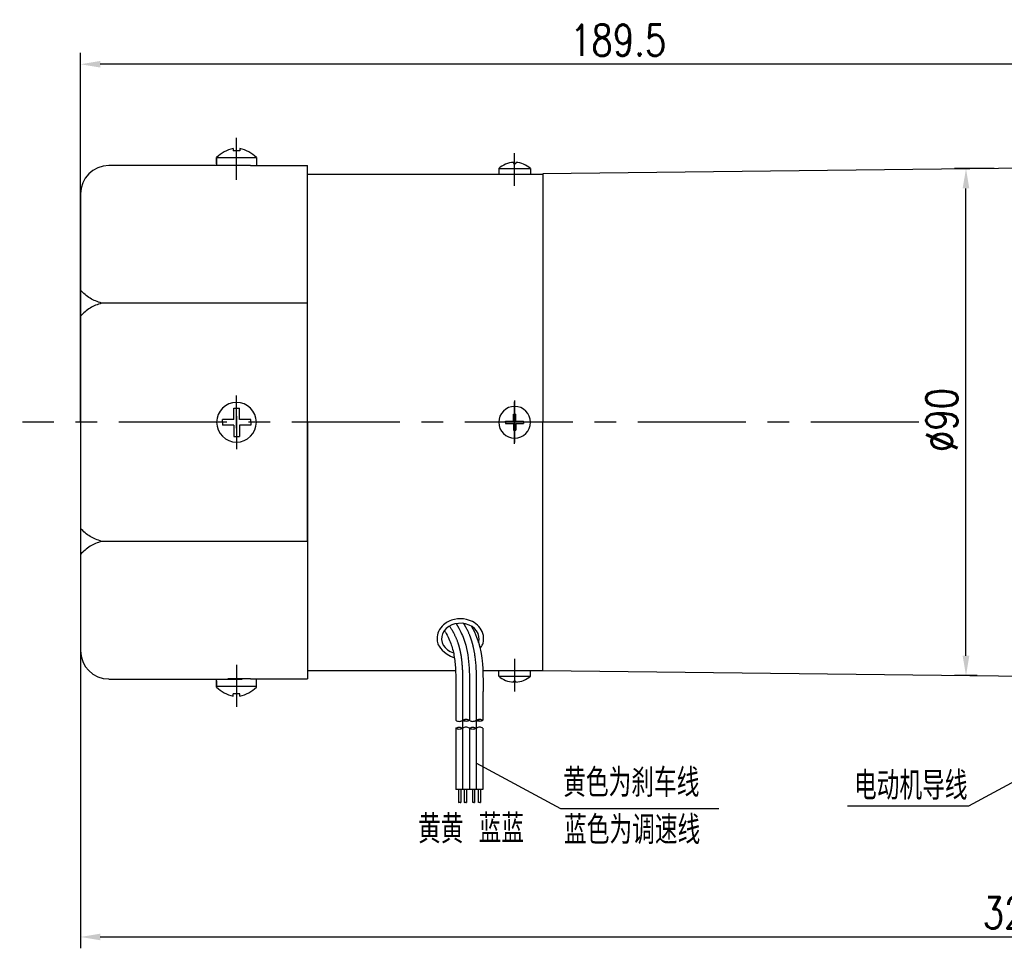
# Model space of a CAD drawing. Header units: inches. Extents: x 837 to 6223, y -2862 to 3098.
# Tile 63 of 139: x 5453 to 5626, y -1472 to -1308. Entities that reach past the tile are written whole.
import ezdxf

# ---------------------------------------------------------------- set-up
doc = ezdxf.new("R2010")
doc.units = ezdxf.units.IN
doc.header["$LTSCALE"] = 10
doc.header["$MEASUREMENT"] = 0
doc.linetypes.add('CENTER', pattern=[10.16, 6.35, -1.27, 1.27, -1.27])
for name, color, linetype in [('1轮廓实线层', 7, 'Continuous'), ('2细线层', 4, 'Continuous'), ('3中心线层', 1, 'CENTER'), ('5剖面线层', 2, 'Continuous'), ('6文字层', 3, 'Continuous'), ('7标注层', 4, 'Continuous')]:
    doc.layers.add(name, color=color, linetype=linetype)
doc.styles.add('PC_TEXTSTYLE', font='isocp.shx', dxfattribs={"width": 0.8, "bigfont": 'HZFS.SHX'})
doc.styles.add('TH_GBDIM', font='romans.shx', dxfattribs={"width": 0.8, "bigfont": 'gbcbig.shx'})
doc.dimstyles.new('TH_GBDIM', dxfattribs={"dimtxt": 3.5, "dimasz": 2.5, "dimexe": 2, "dimexo": 0, "dimgap": 1, "dimtad": 1, "dimdec": 4, "dimdsep": 46, "dimtxsty": 'TH_GBDIM', "dimcen": 0.09, "dimclrd": 4, "dimclre": 4, "dimclrt": 3, "dimadec": 0, "dimazin": 0, "dimtfac": 1, "dimtdec": 4, "dimtmove": 0, "dimatfit": 3, "dimfxl": 1, "dimtzin": 0, "dimarcsym": 0})
pattern_1 = [(45, (5344.7435, -1631.0463), (1.796051, -1.796051), [])]
pattern_2 = [(45, (5342.3435, -1631.0463), (1.796051, -1.796051), [])]

# ---------------------------------------------------------------- blocks, each defined once
blk = doc.blocks.new('*D338')
at = {"layer": '7标注层', "color": 4, "lineweight": -2, "transparency": 16777216}
for p, q in [((5463.24, -1346.56), (5463.24, -1471.87)), ((5791.24, -1355.83), (5791.24, -1471.87)), ((5466.74, -1469.87), (5787.74, -1469.87))]:
    blk.add_line(p, q, dxfattribs=at)
at = {"layer": '7标注层', "color": 4, "transparency": 16777216}
for points in [[(5466.74, -1469.29), (5466.74, -1470.46), (5463.24, -1469.87)], [(5787.74, -1469.29), (5787.74, -1470.46), (5791.24, -1469.87)]]:
    blk.add_solid(points, dxfattribs=at)
at = {"layer": 'Defpoints', "color": 0, "transparency": 16777216}
for p in [(5463.24, -1346.56), (5791.24, -1355.83), (5791.24, -1469.87)]:
    blk.add_point(p, dxfattribs=at)
at = {"layer": '7标注层', "color": 3, "transparency": 16777216, "insert": (5627.88, -1465.62), "char_height": 5.5, "attachment_point": 5, "style": 'TH_GBDIM'}
blk.add_mtext('328', dxfattribs=at)
blk = doc.blocks.new('*D330')
at = {"layer": '7标注层', "color": 4, "lineweight": -2, "transparency": 16777216}
for p, q in [((5624.24, -1334.4), (5617.28, -1334.4)), ((5619.28, -1420.3), (5619.28, -1337.9)), ((5621.24, -1423.8), (5617.28, -1423.8))]:
    blk.add_line(p, q, dxfattribs=at)
at = {"layer": '7标注层', "color": 4, "transparency": 16777216}
for points in [[(5618.69, -1337.9), (5619.86, -1337.9), (5619.28, -1334.4)], [(5618.69, -1420.3), (5619.86, -1420.3), (5619.28, -1423.8)]]:
    blk.add_solid(points, dxfattribs=at)
at = {"layer": 'Defpoints', "color": 0, "transparency": 16777216}
for p in [(5619.28, -1334.4), (5624.24, -1334.4), (5621.24, -1423.8)]:
    blk.add_point(p, dxfattribs=at)
at = {"layer": '7标注层', "color": 3, "transparency": 16777216, "insert": (5615.03, -1378.72), "char_height": 5.5, "attachment_point": 5, "rotation": 90, "style": 'TH_GBDIM'}
blk.add_mtext('%%C90', dxfattribs=at)
blk = doc.blocks.new('*D331')
at = {"layer": '7标注层', "color": 4, "lineweight": -2, "transparency": 16777216}
for p, q in [((5463.24, -1379.13), (5463.24, -1314)), ((5652.74, -1416.13), (5652.74, -1314)), ((5649.24, -1316), (5466.74, -1316))]:
    blk.add_line(p, q, dxfattribs=at)
at = {"layer": '7标注层', "color": 4, "transparency": 16777216}
for points in [[(5466.74, -1315.41), (5466.74, -1316.58), (5463.24, -1316)], [(5649.24, -1315.41), (5649.24, -1316.58), (5652.74, -1316)]]:
    blk.add_solid(points, dxfattribs=at)
at = {"layer": 'Defpoints', "color": 0, "transparency": 16777216}
for p in [(5463.24, -1316), (5463.24, -1379.13), (5652.74, -1416.13)]:
    blk.add_point(p, dxfattribs=at)
at = {"layer": '7标注层', "color": 3, "transparency": 16777216, "insert": (5557.99, -1311.75), "char_height": 5.5, "attachment_point": 5, "style": 'TH_GBDIM'}
blk.add_mtext('189.5', dxfattribs=at)

msp = doc.modelspace()

# ---------------------------------------------------------------- hatches: boundary and pattern name
at = {"layer": '5剖面线层'}
h = msp.add_hatch(dxfattribs=at)
h.set_pattern_fill('ANSI31', color=256, scale=0.8, angle=90, style=0)
h.set_pattern_definition(pattern_2)
edge = h.paths.add_edge_path()
edge.add_spline(control_points=[(5530.57075, -1433.0688), (5530.37075, -1433.1688), (5529.97075, -1433.3688), (5529.57075, -1433.1688), (5529.37075, -1433.0688)], knot_values=[0, 0, 0, 0, 0.632455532, 1.264911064, 1.264911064, 1.264911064, 1.264911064], degree=3, periodic=0)
edge.add_spline(control_points=[(5529.37075, -1433.0688), (5529.57075, -1432.9688), (5529.97075, -1432.7688), (5530.37075, -1432.9688), (5530.57075, -1433.0688)], knot_values=[0, 0, 0, 0, 0.632455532, 1.264911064, 1.264911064, 1.264911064, 1.264911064], degree=3, periodic=0)
h = msp.add_hatch(dxfattribs=at)
h.set_pattern_fill('ANSI31', color=256, scale=0.8, angle=90, style=0)
h.set_pattern_definition(pattern_2)
edge = h.paths.add_edge_path()
edge.add_spline(control_points=[(5530.57075, -1431.6688), (5530.77075, -1431.5688), (5531.17075, -1431.3688), (5531.57075, -1431.5688), (5531.77075, -1431.6688)], knot_values=[0, 0, 0, 0, 0.632455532, 1.264911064, 1.264911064, 1.264911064, 1.264911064], degree=3, periodic=0)
edge.add_spline(control_points=[(5531.77075, -1431.6688), (5531.57075, -1431.7688), (5531.17075, -1431.9688), (5530.77075, -1431.7688), (5530.57075, -1431.6688)], knot_values=[0, 0, 0, 0, 0.632455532, 1.264911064, 1.264911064, 1.264911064, 1.264911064], degree=3, periodic=0)
h = msp.add_hatch(dxfattribs=at)
h.set_pattern_fill('ANSI31', color=256, scale=0.8, angle=90, style=0)
h.set_pattern_definition(pattern_1)
edge = h.paths.add_edge_path()
edge.add_spline(control_points=[(5532.97075, -1433.0688), (5532.77075, -1433.1688), (5532.37075, -1433.3688), (5531.97075, -1433.1688), (5531.77075, -1433.0688)], knot_values=[0, 0, 0, 0, 0.632455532, 1.264911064, 1.264911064, 1.264911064, 1.264911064], degree=3, periodic=0)
edge.add_spline(control_points=[(5531.77075, -1433.0688), (5531.97075, -1432.9688), (5532.37075, -1432.7688), (5532.77075, -1432.9688), (5532.97075, -1433.0688)], knot_values=[0, 0, 0, 0, 0.632455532, 1.264911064, 1.264911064, 1.264911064, 1.264911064], degree=3, periodic=0)
h = msp.add_hatch(dxfattribs=at)
h.set_pattern_fill('ANSI31', color=256, scale=0.8, angle=90, style=0)
h.set_pattern_definition(pattern_1)
edge = h.paths.add_edge_path()
edge.add_spline(control_points=[(5532.97075, -1431.6688), (5533.17075, -1431.5688), (5533.57075, -1431.3688), (5533.97075, -1431.5688), (5534.17075, -1431.6688)], knot_values=[0, 0, 0, 0, 0.632455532, 1.264911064, 1.264911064, 1.264911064, 1.264911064], degree=3, periodic=0)
edge.add_spline(control_points=[(5534.17075, -1431.6688), (5533.97075, -1431.7688), (5533.57075, -1431.9688), (5533.17075, -1431.7688), (5532.97075, -1431.6688)], knot_values=[0, 0, 0, 0, 0.632455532, 1.264911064, 1.264911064, 1.264911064, 1.264911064], degree=3, periodic=0)

# ---------------------------------------------------------------- linework, layer by layer
for p, q in [((5487.24077, -1332.42763), (5487.24077, -1333.86297)), ((5487.24078, -1333.56022), (5487.24078, -1332.42763)), ((5490.14077, -1330.83478), (5490.14077, -1331.26297)), ((5491.34077, -1331.26297), (5490.14077, -1331.26297)), ((5491.34077, -1330.83478), (5491.34077, -1331.26297)), ((5494.24077, -1332.42763), (5494.24077, -1333.86297)), ((5494.24077, -1332.52203), (5487.24077, -1332.52203)), ((5539.54077, -1333.30744), (5539.54077, -1333.46908)), ((5539.54077, -1333.46908), (5539.94077, -1333.46908)), ((5539.94077, -1333.30744), (5539.94077, -1333.46908)), ((5644.74077, -1334.12135), (5544.74077, -1335.32135)), ((5503.24077, -1335.37135), (5544.74077, -1335.37135)), ((5510.74077, -1335.37135), (5518.65274, -1335.37135)), ((5536.94077, -1334.37135), (5536.94077, -1335.37135)), ((5536.94077, -1334.37135), (5542.54077, -1334.37135)), ((5542.54077, -1334.37135), (5542.54077, -1335.37135)), ((5544.74077, -1335.32135), (5544.74077, -1335.37135)), ((5544.74077, -1335.37135), (5544.74077, -1379.12135)), ((5538.16294, -1378.92135), (5539.54077, -1378.92135)), ((5538.16294, -1379.12135), (5538.16294, -1378.92135)), ((5538.16294, -1379.12135), (5538.16294, -1379.32135)), ((5539.54077, -1378.92135), (5539.54077, -1377.72135)), ((5539.54077, -1377.72135), (5539.94077, -1377.72135)), ((5539.94077, -1378.92135), (5539.94077, -1377.72135)), ((5539.94077, -1378.92135), (5541.3186, -1378.92135)), ((5541.3186, -1379.12135), (5541.3186, -1378.92135)), ((5541.3186, -1379.12135), (5541.3186, -1379.32135)), ((5544.74077, -1422.87135), (5544.74077, -1379.12135)), ((5538.16294, -1379.32135), (5539.54077, -1379.32135)), ((5539.54077, -1379.32135), (5539.54077, -1380.52135)), ((5539.54077, -1380.52135), (5539.94077, -1380.52135)), ((5539.94077, -1379.32135), (5541.3186, -1379.32135)), ((5539.94077, -1379.32135), (5539.94077, -1380.52135)), ((5487.24077, -1425.81508), (5487.24077, -1424.37973)), ((5494.24077, -1425.81508), (5494.24077, -1424.37973)), ((5503.24077, -1422.87135), (5529.33385, -1422.87135)), ((5510.74077, -1422.87135), (5518.65274, -1422.87135)), ((5534.13932, -1422.87135), (5544.74077, -1422.87135)), ((5534.13932, -1422.87135), (5536.94077, -1422.87135)), ((5536.94077, -1423.87135), (5536.94077, -1422.87135)), ((5536.94077, -1423.87135), (5542.54077, -1423.87135)), ((5542.54077, -1423.87135), (5542.54077, -1422.87135)), ((5544.74077, -1422.92135), (5544.74077, -1422.87135)), ((5633.3877, -1423.98512), (5544.74077, -1422.92135)), ((5494.24077, -1425.72067), (5487.24077, -1425.72067)), ((5487.24078, -1424.68249), (5487.24078, -1425.81508)), ((5539.54077, -1424.93527), (5539.54077, -1424.77363)), ((5539.54077, -1424.77363), (5539.94077, -1424.77363)), ((5539.94077, -1424.93527), (5539.94077, -1424.77363)), ((5491.34077, -1426.97973), (5490.14077, -1426.97973)), ((5490.14077, -1427.40793), (5490.14077, -1426.97973)), ((5491.34077, -1427.40793), (5491.34077, -1426.97973))]:
    msp.add_line(p, q)
at = {"color": 4}
for p, q in [((5619.70311, -1446.78725), (5598.41858, -1446.78725)), ((5547.85017, -1447.19584), (5575.72421, -1447.19584))]:
    msp.add_line(p, q, dxfattribs=at)
for centre, radius, start, end in [((5491.70067, -1337.11112), 6.46728, 103.957243, 133.5991462), ((5489.78088, -1337.11112), 6.46728, 46.4008538, 76.042757), ((5539.74077, -1337.5051), 4.20243, 92.7278248, 131.7807179), ((5539.74077, -1337.5051), 4.20243, 48.2192821, 87.2721752), ((5539.74077, -1379.12135), 2.8, 0, 180), ((5539.74077, -1379.12135), 2.8, 180, 0), ((5539.74077, -1420.7376), 4.20243, 228.2192821, 267.2721752), ((5539.74077, -1420.7376), 4.20243, 272.7278248, 311.7807179), ((5491.70067, -1421.13159), 6.46728, 226.4008538, 256.042757), ((5489.78088, -1421.13159), 6.46728, 283.957243, 313.5991462)]:
    msp.add_arc(centre, radius, start, end)
msp.add_ellipse((5530.18105, -1417.27465), major_axis=(3.30632, 0), ratio=0.821066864, start_param=-0.242446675, end_param=4.339955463)
msp.add_open_spline([(5533.65645, -1418.9543), (5534.03715, -1418.50612), (5534.12146, -1418.29223), (5534.30238, -1417.62311), (5534.31989, -1417.14858), (5534.14232, -1416.23716), (5533.94837, -1415.80181), (5533.39666, -1415.03868), (5533.03989, -1414.71035), (5532.2235, -1414.19225), (5531.76388, -1414.00205), (5530.57949, -1413.72143), (5529.82981, -1413.71785), (5528.42047, -1414.03704), (5527.7608, -1414.3602), (5526.85869, -1415.15281), (5526.55169, -1415.55721), (5526.17021, -1416.40562), (5526.07473, -1416.83976), (5526.07473, -1417.27465), (5526.07473, -1417.57965), (5526.12127, -1417.8845), (5526.32515, -1418.54554), (5527.15211, -1419.90549), (5529.13255, -1420.68471)], degree=3, knots=[2.737905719, 2.737905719, 2.737905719, 2.737905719, 2.923131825, 2.923131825, 3.300211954, 3.300211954, 3.677292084, 3.677292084, 4.054372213, 4.054372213, 4.431452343, 4.431452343, 4.981541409, 4.981541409, 5.531630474, 5.531630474, 5.929523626, 5.929523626, 6.283185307, 6.283185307, 6.283185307, 6.53120978, 6.53120978, 6.843963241, 6.843963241, 6.843963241, 6.843963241])
at = {"layer": '1轮廓实线层'}
for p, q in [((5468.24077, -1333.80297), (5491.72783, -1333.80297)), ((5493.22783, -1333.86297), (5489.22783, -1333.86297)), ((5493.22783, -1333.86297), (5503.24077, -1333.86297)), ((5503.24077, -1379.12135), (5503.24077, -1333.86297)), ((5463.24077, -1338.87973), (5463.24077, -1419.37973)), ((5503.24077, -1358.12046), (5466.96457, -1358.12046)), ((5490.24077, -1378.62135), (5490.24077, -1376.62135)), ((5490.24077, -1376.62135), (5491.24077, -1376.62135)), ((5491.24077, -1378.62135), (5491.24077, -1376.62135)), ((5490.24077, -1378.62135), (5488.24077, -1378.62135)), ((5488.24077, -1379.12135), (5488.24077, -1378.62135)), ((5488.24077, -1379.12135), (5488.24077, -1379.62135)), ((5493.24077, -1378.62135), (5491.24077, -1378.62135)), ((5493.24077, -1379.12135), (5493.24077, -1378.62135)), ((5493.24077, -1379.12135), (5493.24077, -1379.62135)), ((5503.24077, -1379.12135), (5503.24077, -1424.37973)), ((5503.24077, -1400.12225), (5503.24077, -1379.12135)), ((5490.24077, -1379.62135), (5488.24077, -1379.62135)), ((5490.24077, -1379.62135), (5490.24077, -1381.62135)), ((5493.24077, -1379.62135), (5491.24077, -1379.62135)), ((5491.24077, -1379.62135), (5491.24077, -1381.62135)), ((5490.24077, -1381.62135), (5491.24077, -1381.62135)), ((5503.24077, -1400.12225), (5466.96457, -1400.12225)), ((5493.22783, -1424.37973), (5489.22783, -1424.37973)), ((5493.22783, -1424.37973), (5503.24077, -1424.37973)), ((5468.24077, -1424.43973), (5491.72783, -1424.43973)), ((5529.37075, -1426.71177), (5529.37075, -1431.6688)), ((5531.77075, -1426.71177), (5531.77075, -1431.6688)), ((5534.17075, -1426.71177), (5534.17075, -1431.6688)), ((5529.37075, -1433.0688), (5529.37075, -1443.88046)), ((5531.77075, -1433.0688), (5531.77075, -1443.88046)), ((5534.17075, -1433.0688), (5534.17075, -1443.88046)), ((5534.17075, -1443.88046), (5529.37075, -1443.88046)), ((5529.87128, -1443.88046), (5529.87128, -1446.14495)), ((5530.27128, -1443.88046), (5530.27128, -1446.14495)), ((5530.87688, -1443.88046), (5530.87688, -1446.14495)), ((5531.27688, -1443.88046), (5531.27688, -1446.14495)), ((5532.29812, -1443.88046), (5532.29812, -1446.14495)), ((5532.69812, -1443.88046), (5532.69812, -1446.14495)), ((5533.30371, -1443.88046), (5533.30371, -1446.14495)), ((5533.70371, -1443.88046), (5533.70371, -1446.14495))]:
    msp.add_line(p, q, dxfattribs=at)
for centre, radius, start, end in [((5468.24077, -1338.86297), 5, 90, 180), ((5490.74077, -1379.12135), 3.5, 0, 180), ((5490.74077, -1379.12135), 3.5, 180, 0), ((5468.24077, -1419.37973), 5, 180, 270)]:
    msp.add_arc(centre, radius, start, end, dxfattribs=at)
for points in [[(5466.96457, -1358.12046), (5464.93222, -1357.25261), (5463.24077, -1355.8348)], [(5466.96457, -1358.12046), (5464.93222, -1358.98831), (5463.24077, -1360.40612)], [(5466.96457, -1400.12225), (5464.93222, -1399.2544), (5463.24077, -1397.83659)], [(5466.96457, -1400.12225), (5464.93222, -1400.99009), (5463.24077, -1402.4079)], [(5529.37075, -1431.6688), (5529.97075, -1431.8688), (5530.57075, -1431.6688)], [(5529.37075, -1433.0688), (5529.97075, -1432.8688), (5530.57075, -1433.0688)], [(5530.57075, -1433.0688), (5529.97075, -1433.2688), (5529.37075, -1433.0688)], [(5530.57075, -1431.6688), (5531.17075, -1431.4688), (5531.77075, -1431.6688)], [(5531.77075, -1431.6688), (5531.17075, -1431.8688), (5530.57075, -1431.6688)], [(5531.77075, -1433.0688), (5531.17075, -1432.8688), (5530.57075, -1433.0688)], [(5531.77075, -1431.6688), (5532.37075, -1431.8688), (5532.97075, -1431.6688)], [(5531.77075, -1433.0688), (5532.37075, -1432.8688), (5532.97075, -1433.0688)], [(5532.97075, -1433.0688), (5532.37075, -1433.2688), (5531.77075, -1433.0688)], [(5532.97075, -1431.6688), (5533.57075, -1431.4688), (5534.17075, -1431.6688)], [(5534.17075, -1431.6688), (5533.57075, -1431.8688), (5532.97075, -1431.6688)], [(5534.17075, -1433.0688), (5533.57075, -1432.8688), (5532.97075, -1433.0688)]]:
    msp.add_spline(points, degree=3, dxfattribs=at)
for points, knots in [([(5529.44789, -1414.62753), (5530.09348, -1415.75279), (5531.83455, -1419.30478), (5531.79872, -1423.4645), (5531.77075, -1426.71177)], [6.397684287, 6.397684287, 6.397684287, 6.397684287, 9.707911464, 21.488617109, 21.488617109, 21.488617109, 21.488617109]), ([(5532.17011, -1415.10613), (5533.5662, -1417.56361), (5533.95496, -1420.45611), (5534.19557, -1422.93604), (5534.18746, -1424.69684), (5534.17262, -1426.50498), (5534.17164, -1426.61887), (5534.17066, -1426.73244)], [12.597606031, 12.597606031, 12.597606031, 12.597606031, 14.965411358, 14.965411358, 21.076594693, 21.076594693, 21.488617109, 21.488617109, 21.488617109, 21.488617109]), ([(5527.34131, -1415.88425), (5527.51156, -1416.07946), (5527.59156, -1416.21713), (5527.90673, -1416.77785), (5528.11754, -1417.19703), (5528.44103, -1417.94582), (5528.56328, -1418.27289), (5528.77866, -1418.95569), (5528.87135, -1419.30905), (5529.10922, -1420.40516), (5529.2138, -1421.18432), (5529.3445, -1422.82365), (5529.37062, -1423.68333), (5529.38304, -1425.26243), (5529.37705, -1425.97025), (5529.37084, -1426.6911)], [5.984187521, 5.984187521, 5.984187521, 5.984187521, 6.666441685, 6.666441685, 8.771804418, 8.771804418, 10.455411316, 10.455411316, 12.139018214, 12.139018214, 15.506232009, 15.506232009, 18.873445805, 18.873445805, 21.488617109, 21.488617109, 21.488617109, 21.488617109])]:
    msp.add_open_spline(points, degree=3, knots=knots, dxfattribs=at)
at = {"layer": '2细线层'}
for points in [[(5529.87128, -1446.14495), (5530.06142, -1446.10376), (5530.23673, -1446.18412), (5530.27128, -1446.14495)], [(5530.87688, -1446.14495), (5531.06702, -1446.10376), (5531.24233, -1446.18412), (5531.27688, -1446.14495)], [(5532.29812, -1446.14495), (5532.48826, -1446.10376), (5532.66357, -1446.18412), (5532.69812, -1446.14495)], [(5533.30371, -1446.14495), (5533.49385, -1446.10376), (5533.66916, -1446.18412), (5533.70371, -1446.14495)]]:
    msp.add_spline(points, degree=3, dxfattribs=at)
at = {"layer": '3中心线层'}
for p, q in [((5490.74077, -1336.35444), (5490.74077, -1328.9489)), ((5539.74077, -1337.43613), (5539.74077, -1331.66265)), ((5490.74077, -1380.17425), (5490.74077, -1374.39305)), ((5539.74077, -1375.31244), (5539.74077, -1379.77573)), ((5539.74077, -1380.07255), (5539.74077, -1375.54707)), ((5490.74077, -1378.06846), (5490.74077, -1383.84966)), ((5539.74077, -1378.17015), (5539.74077, -1382.69564)), ((5539.74077, -1382.93026), (5539.74077, -1378.46698)), ((5539.74077, -1420.80658), (5539.74077, -1426.58006)), ((5490.74077, -1421.88827), (5490.74077, -1429.29381)), ((5530.57075, -1426.71177), (5530.57075, -1431.6688)), ((5532.97075, -1426.71177), (5532.97075, -1431.6688)), ((5530.57075, -1431.6688), (5530.57075, -1443.88046)), ((5532.97075, -1431.6688), (5532.97075, -1443.88046))]:
    msp.add_line(p, q, dxfattribs=at)
at = {"layer": '3中心线层', "ltscale": 0.3}
msp.add_line((5610.97465, -1379.12135), (5453.00738, -1379.12135), dxfattribs=at)
at = {"layer": '3中心线层'}
for points, knots in [([(5528.29581, -1415.04449), (5528.62499, -1415.59965), (5528.82977, -1415.96306), (5529.30652, -1416.89425), (5529.55058, -1417.46037), (5529.84737, -1418.34199), (5529.93476, -1418.64159), (5530.09043, -1419.25553), (5530.15818, -1419.56839), (5530.37126, -1420.72209), (5530.46356, -1421.59651), (5530.569, -1423.39678), (5530.58162, -1424.32238), (5530.57924, -1425.74088), (5530.57495, -1426.21966), (5530.5708, -1426.70144)], [5.846938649, 5.846938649, 5.846938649, 5.846938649, 7.531590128, 7.531590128, 10.145881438, 10.145881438, 11.468391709, 11.468391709, 12.79090198, 12.79090198, 16.266982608, 16.266982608, 19.743063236, 19.743063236, 21.488617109, 21.488617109, 21.488617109, 21.488617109]), ([(5530.7381, -1414.59875), (5531.34416, -1415.59589), (5531.59836, -1416.14359), (5531.93778, -1417.02469), (5532.04751, -1417.34316), (5532.24243, -1417.98226), (5532.32853, -1418.30398), (5532.55683, -1419.2741), (5532.66909, -1419.92712), (5532.92762, -1421.97449), (5532.97362, -1423.37951), (5532.98222, -1425.42533), (5532.97627, -1426.07661), (5532.97071, -1426.72211)], [7.304081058, 7.304081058, 7.304081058, 7.304081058, 9.438937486, 9.438937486, 10.617029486, 10.617029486, 11.795121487, 11.795121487, 14.151305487, 14.151305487, 19.146851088, 19.146851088, 21.488617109, 21.488617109, 21.488617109, 21.488617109])]:
    msp.add_open_spline(points, degree=3, knots=knots, dxfattribs=at)
at = {"layer": '7标注层'}
for points in [[(5532.91817, -1439.14967), (5547.85017, -1447.19584)], [(5634.6351, -1438.74108), (5619.70311, -1446.78725)]]:
    msp.add_lwpolyline(points, dxfattribs=at)

# ---------------------------------------------------------------- texts
at = {"layer": '6文字层', "insert": (5298.15256, -1423.22606), "char_height": 8.100556, "width": 140.9134884, "attachment_point": 1, "style": 'PC_TEXTSTYLE'}
msp.add_mtext('{\\C3;输出转矩N.m(允许最大输出扭矩20N.m)}', dxfattribs=at)
at = {"layer": '6文字层', "color": 7, "char_height": 5, "style": 'PC_TEXTSTYLE'}
for s, insert, width, attachment_point in [('{\\C3;黄色为刹车线}', (5548.30762, -1440.18144), 29.9540691, 1), ('{\\C3;电动机导线}', (5619.544, -1440.69711), 23.2813602, 3), ('{\\C3;黄黄}', (5522.72414, -1448.35913), 18.2326587, 1), ('{\\C3;蓝蓝}', (5533.39781, -1448.2615), 18.2326587, 1), ('{\\C3;蓝色为调速线}', (5548.45174, -1448.50564), 29.9540691, 1)]:
    msp.add_mtext(s, dxfattribs=dict(at, insert=insert, width=width, attachment_point=attachment_point))

# ---------------------------------------------------------------- dimensions: what is measured, and where the dimension line sits
at = {"layer": '7标注层'}
dim = msp.add_linear_dim(base=(5463.24077, -1315.99831), p1=(5652.74077, -1416.12973), p2=(5463.24077, -1379.12973), angle=180, dimstyle='TH_GBDIM', override={"dimtxt": 5.5, "dimasz": 3.5, "dimgap": 1.5, "dimtad": 1, "dimjust": 0, "dimdec": 1, "dimlfac": 1, "dimse1": 0, "dimse2": 0, "dimsd1": 0, "dimsd2": 0, "dimadec": 1}, dxfattribs=at)
dim.commit()
dim.dimension.update_dxf_attribs({"geometry": '*D331', "text_midpoint": (5557.99077, -1315.99831), "dimtype": 160})
dim = msp.add_linear_dim(base=(5619.27703, -1334.40369), p1=(5621.23884, -1423.79765), p2=(5624.24227, -1334.40369), angle=90, text='%%C90', dimstyle='TH_GBDIM', override={"dimtxt": 5.5, "dimasz": 3.5, "dimgap": 1.5, "dimdec": 1, "dimadec": 1}, dxfattribs=at)
dim.commit()
dim.dimension.update_dxf_attribs({"geometry": '*D330', "text_midpoint": (5619.27703, -1378.71965), "dimtype": 160})
dim = msp.add_linear_dim(base=(5791.24077, -1469.87406), p1=(5463.24077, -1346.56402), p2=(5791.24077, -1355.8348), dimstyle='TH_GBDIM', override={"dimtxt": 5.5, "dimasz": 3.5, "dimgap": 1.5, "dimtad": 1, "dimjust": 0, "dimdec": 1, "dimlfac": 1, "dimse1": 0, "dimse2": 0, "dimsd1": 0, "dimsd2": 0, "dimadec": 1}, dxfattribs=at)
dim.commit()
dim.dimension.update_dxf_attribs({"geometry": '*D338', "text_midpoint": (5627.87629, -1469.87406), "dimtype": 160})

doc.saveas('drawing.dxf')
